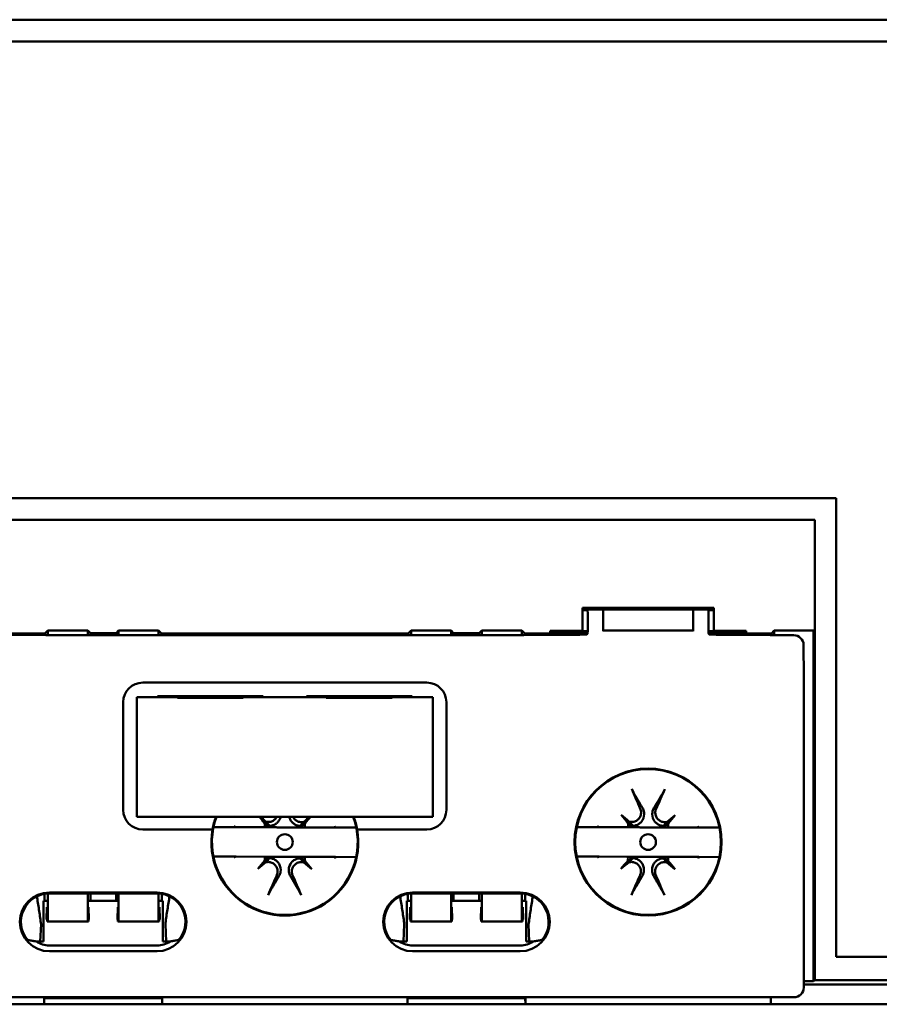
# Model space of a CAD drawing. Header units: millimetres. Extents: x 71 to 288, y 86 to 236.
# Tile 2 of 7: x 93 to 137, y 86 to 136. Entities that reach past the tile are written whole.
import ezdxf

# ---------------------------------------------------------------- set-up
doc = ezdxf.new("R2010")
doc.units = ezdxf.units.MM
doc.layers.add('Arêtes visibles(celduc)', color=7, linetype='Continuous', lineweight=50)

msp = doc.modelspace()

# ---------------------------------------------------------------- linework, layer by layer
at = {"layer": 'Arêtes visibles(celduc)'}
for p, q in [((85.277, 136.462), (157.274, 136.462)), ((85.287, 136.452), (157.263, 136.452)), ((135.659, 135.353), (86.464, 135.353)), ((135.665, 135.348), (86.469, 135.348)), ((135.659, 135.353), (156.086, 135.353)), ((156.081, 135.348), (135.665, 135.348)), ((135.09, 112.029), (86.469, 112.029)), ((86.474, 112.035), (135.095, 112.035)), ((135.095, 112.035), (135.09, 112.029)), ((135.09, 88.626), (135.09, 112.029)), ((135.095, 112.035), (135.095, 88.626)), ((85.277, 110.925), (133.994, 110.925)), ((85.287, 110.936), (133.994, 110.936)), ((133.994, 110.936), (133.994, 105.335)), ((122.137, 106.434), (128.837, 106.434)), ((122.137, 106.434), (122.137, 105.286)), ((122.137, 106.356), (122.334, 106.356)), ((122.137, 106.321), (122.392, 106.321)), ((122.336, 106.434), (122.336, 106.357)), ((122.336, 106.355), (122.336, 106.357)), ((122.387, 106.335), (122.336, 106.355)), ((122.336, 106.355), (123.187, 106.355)), ((123.187, 106.36), (127.787, 106.36)), ((123.187, 105.281), (123.187, 106.36)), ((127.787, 105.281), (127.787, 106.36)), ((127.787, 106.355), (128.637, 106.355)), ((128.581, 106.321), (128.837, 106.321)), ((128.637, 106.355), (128.586, 106.335)), ((128.637, 106.434), (128.637, 106.357)), ((128.637, 106.355), (128.637, 106.357)), ((128.639, 106.356), (128.837, 106.356)), ((128.837, 105.286), (128.837, 106.434)), ((122.409, 105.577), (122.409, 105.835)), ((128.565, 105.835), (128.565, 105.577)), ((91.478, 105.134), (94.687, 105.134)), ((92.972, 105.057), (93.937, 105.057)), ((93.937, 105.057), (94.732, 105.042)), ((94.687, 105.134), (94.831, 105.279)), ((94.687, 105.043), (94.687, 105.134)), ((96.873, 105.279), (94.831, 105.279)), ((94.831, 105.042), (94.831, 105.279)), ((96.873, 105.279), (96.873, 105.042)), ((96.873, 105.279), (97.006, 105.146)), ((98.317, 105.146), (97.006, 105.146)), ((97.006, 105.146), (97.006, 105.042)), ((98.45, 105.279), (98.317, 105.146)), ((98.317, 105.042), (98.317, 105.146)), ((100.492, 105.279), (98.45, 105.279)), ((98.45, 105.042), (98.45, 105.279)), ((100.492, 105.279), (100.637, 105.134)), ((100.492, 105.279), (100.492, 105.042)), ((100.637, 105.134), (100.637, 105.042)), ((113.236, 105.134), (100.637, 105.134)), ((113.236, 105.134), (113.381, 105.279)), ((113.236, 105.042), (113.236, 105.134)), ((115.424, 105.279), (113.381, 105.279)), ((113.381, 105.042), (113.381, 105.279)), ((115.424, 105.279), (115.424, 105.042)), ((115.424, 105.279), (115.556, 105.146)), ((116.867, 105.146), (115.556, 105.146)), ((115.556, 105.146), (115.556, 105.042)), ((117, 105.279), (116.867, 105.146)), ((116.867, 105.042), (116.867, 105.146)), ((119.042, 105.279), (117, 105.279)), ((117, 105.042), (117, 105.279)), ((119.042, 105.279), (119.187, 105.134)), ((119.042, 105.279), (119.042, 105.042)), ((119.141, 105.042), (119.937, 105.057)), ((119.187, 105.134), (119.187, 105.043)), ((122.395, 105.134), (119.187, 105.134)), ((119.937, 105.057), (120.901, 105.057)), ((120.487, 105.267), (122.137, 105.267)), ((120.487, 105.153), (120.487, 105.267)), ((121.087, 105.145), (120.987, 105.145)), ((121.587, 105.244), (121.587, 105.267)), ((121.587, 105.244), (121.587, 105.153)), ((122.403, 105.244), (121.587, 105.244)), ((122.137, 105.267), (122.137, 105.286)), ((123.187, 105.281), (123.187, 105.252)), ((127.787, 105.281), (123.187, 105.281)), ((127.787, 105.252), (127.787, 105.281)), ((129.387, 105.244), (128.57, 105.244)), ((131.786, 105.134), (128.577, 105.134)), ((128.837, 105.286), (128.837, 105.267)), ((128.837, 105.267), (130.487, 105.267)), ((129.387, 105.244), (129.387, 105.267)), ((129.387, 105.153), (129.387, 105.244)), ((129.987, 105.145), (129.887, 105.145)), ((130.073, 105.057), (130.937, 105.057)), ((130.487, 105.267), (130.487, 105.153)), ((130.937, 105.057), (131.72, 105.042)), ((131.929, 105.277), (131.786, 105.134)), ((131.786, 105.134), (131.786, 105.042)), ((133.937, 105.277), (131.929, 105.277)), ((131.929, 105.042), (131.929, 105.277)), ((133.945, 105.286), (133.937, 105.277)), ((133.937, 87.377), (133.937, 105.277)), ((133.994, 105.335), (133.945, 105.286)), ((133.994, 105.335), (133.994, 87.434)), ((133.994, 105.335), (133.994, 105.335)), ((119.141, 105.042), (94.732, 105.042)), ((132.922, 105.042), (131.72, 105.042)), ((133.437, 102.932), (133.426, 104.546)), ((99.687, 102.621), (114.187, 102.621)), ((133.437, 87.056), (133.437, 102.932)), ((98.687, 96.121), (98.687, 101.621)), ((99.387, 101.871), (101.456, 101.871)), ((99.387, 95.771), (99.387, 101.871)), ((100.437, 101.921), (100.437, 101.871)), ((100.437, 101.921), (105.837, 101.921)), ((100.492, 101.921), (100.492, 101.871)), ((100.637, 101.921), (100.637, 101.871)), ((101.456, 101.841), (101.456, 101.871)), ((104.817, 101.841), (101.456, 101.841)), ((104.817, 101.871), (104.817, 101.841)), ((104.817, 101.871), (109.056, 101.871)), ((105.837, 101.871), (105.837, 101.921)), ((108.037, 101.921), (108.037, 101.871)), ((108.037, 101.921), (113.437, 101.921)), ((109.056, 101.841), (109.056, 101.871)), ((112.417, 101.841), (109.056, 101.841)), ((112.417, 101.871), (112.417, 101.841)), ((112.417, 101.871), (114.487, 101.871)), ((113.236, 101.871), (113.236, 101.921)), ((113.381, 101.871), (113.381, 101.921)), ((113.437, 101.871), (113.437, 101.921)), ((114.487, 101.871), (114.487, 95.771)), ((115.187, 101.621), (115.187, 96.121)), ((114.487, 95.771), (99.387, 95.771)), ((105.657, 95.771), (105.853, 95.574)), ((106.158, 95.316), (105.853, 95.574)), ((105.853, 95.574), (106.108, 95.267)), ((108.03, 95.566), (107.722, 95.31)), ((107.772, 95.261), (108.03, 95.566)), ((108.237, 95.771), (108.03, 95.566)), ((124.113, 95.866), (124.403, 95.574)), ((124.708, 95.316), (124.403, 95.574)), ((124.403, 95.574), (124.658, 95.267)), ((126.58, 95.566), (126.272, 95.31)), ((126.322, 95.261), (126.58, 95.566)), ((126.871, 95.855), (126.58, 95.566)), ((103.239, 95.121), (99.687, 95.121)), ((104.346, 95.241), (103.294, 95.245)), ((104.424, 95.241), (104.45, 95.241)), ((105.91, 95.235), (104.45, 95.241)), ((109.43, 95.222), (107.97, 95.228)), ((109.43, 95.222), (109.456, 95.222)), ((110.584, 95.218), (109.533, 95.222)), ((114.187, 95.121), (110.634, 95.121)), ((122.896, 95.241), (121.844, 95.245)), ((122.974, 95.241), (123, 95.241)), ((124.46, 95.235), (123, 95.241)), ((127.98, 95.222), (126.52, 95.228)), ((127.98, 95.222), (128.006, 95.222)), ((129.134, 95.218), (128.083, 95.222)), ((103.288, 93.745), (104.34, 93.741)), ((104.444, 93.741), (104.418, 93.741)), ((104.444, 93.741), (105.904, 93.735)), ((106.102, 93.702), (105.844, 93.397)), ((105.844, 93.397), (106.151, 93.653)), ((107.716, 93.647), (108.021, 93.389)), ((108.021, 93.389), (107.766, 93.696)), ((107.964, 93.728), (109.424, 93.722)), ((109.45, 93.722), (109.424, 93.722)), ((109.528, 93.722), (110.579, 93.718)), ((121.838, 93.745), (122.89, 93.741)), ((122.994, 93.741), (122.968, 93.741)), ((122.994, 93.741), (124.454, 93.735)), ((124.652, 93.702), (124.394, 93.397)), ((124.394, 93.397), (124.701, 93.653)), ((126.266, 93.647), (126.571, 93.389)), ((126.571, 93.389), (126.316, 93.696)), ((126.514, 93.728), (127.974, 93.722)), ((128, 93.722), (127.974, 93.722)), ((128.078, 93.722), (129.129, 93.718)), ((105.553, 93.107), (105.844, 93.397)), ((108.311, 93.097), (108.021, 93.389)), ((124.103, 93.107), (124.394, 93.397)), ((126.861, 93.097), (126.571, 93.389)), ((94.287, 91.714), (94.287, 91.629)), ((94.612, 89.408), (94.612, 91.483)), ((94.612, 91.483), (94.762, 91.483)), ((94.66, 91.483), (94.66, 91.834)), ((94.831, 90.42), (94.831, 91.854)), ((94.912, 91.91), (100.412, 91.91)), ((100.412, 91.856), (94.912, 91.856)), ((96.873, 91.856), (96.873, 90.42)), ((96.943, 91.483), (98.38, 91.483)), ((97.006, 91.856), (97.006, 91.483)), ((98.317, 91.483), (98.317, 91.856)), ((98.45, 90.42), (98.45, 91.856)), ((100.492, 91.854), (100.492, 90.42)), ((100.561, 91.483), (100.712, 91.483)), ((100.663, 91.834), (100.663, 91.483)), ((100.712, 91.483), (100.712, 89.408)), ((101.037, 91.629), (101.037, 91.714)), ((112.837, 91.714), (112.837, 91.629)), ((113.162, 91.483), (113.162, 89.408)), ((113.312, 91.483), (113.162, 91.483)), ((113.21, 91.483), (113.21, 91.834)), ((113.381, 90.42), (113.381, 91.854)), ((113.462, 91.91), (118.962, 91.91)), ((118.962, 91.856), (113.462, 91.856)), ((115.424, 91.856), (115.424, 90.42)), ((116.93, 91.483), (115.493, 91.483)), ((115.556, 91.856), (115.556, 91.483)), ((116.867, 91.483), (116.867, 91.856)), ((117, 90.42), (117, 91.856)), ((119.042, 91.854), (119.042, 90.42)), ((119.262, 91.483), (119.111, 91.483)), ((119.213, 91.834), (119.213, 91.483)), ((119.262, 89.408), (119.262, 91.483)), ((119.587, 91.629), (119.587, 91.714)), ((94.772, 90.522), (94.788, 91.163)), ((94.788, 91.163), (94.797, 90.42)), ((94.798, 90.42), (94.81, 90.992)), ((94.81, 90.992), (94.818, 90.42)), ((96.886, 90.42), (96.894, 90.992)), ((96.894, 90.992), (96.907, 90.42)), ((96.908, 90.42), (96.916, 91.163)), ((96.916, 91.163), (96.933, 90.522)), ((98.39, 90.522), (98.407, 91.163)), ((98.407, 91.163), (98.415, 90.42)), ((98.416, 90.42), (98.429, 90.992)), ((98.429, 90.992), (98.437, 90.42)), ((100.505, 90.42), (100.513, 90.992)), ((100.513, 90.992), (100.525, 90.42)), ((100.526, 90.42), (100.535, 91.163)), ((100.535, 91.163), (100.552, 90.522)), ((113.322, 90.522), (113.338, 91.163)), ((113.338, 91.163), (113.347, 90.42)), ((113.348, 90.42), (113.36, 90.992)), ((113.36, 90.992), (113.368, 90.42)), ((115.437, 90.42), (115.445, 90.992)), ((115.445, 90.992), (115.457, 90.42)), ((115.458, 90.42), (115.466, 91.163)), ((115.466, 91.163), (115.483, 90.522)), ((116.94, 90.522), (116.957, 91.163)), ((116.957, 91.163), (116.965, 90.42)), ((116.966, 90.42), (116.979, 90.992)), ((116.979, 90.992), (116.987, 90.42)), ((119.055, 90.42), (119.063, 90.992)), ((119.063, 90.992), (119.076, 90.42)), ((119.076, 90.42), (119.085, 91.163)), ((119.085, 91.163), (119.102, 90.522)), ((94.488, 90.283), (94.452, 89.408)), ((94.797, 90.42), (94.798, 90.42)), ((94.818, 90.42), (94.798, 90.42)), ((94.818, 90.42), (94.831, 90.42)), ((94.831, 90.42), (96.873, 90.42)), ((96.873, 90.42), (96.886, 90.42)), ((96.907, 90.42), (96.886, 90.42)), ((96.907, 90.42), (96.908, 90.42)), ((98.415, 90.42), (98.416, 90.42)), ((98.437, 90.42), (98.416, 90.42)), ((98.437, 90.42), (98.45, 90.42)), ((98.45, 90.42), (100.492, 90.42)), ((100.492, 90.42), (100.505, 90.42)), ((100.525, 90.42), (100.505, 90.42)), ((100.525, 90.42), (100.526, 90.42)), ((100.872, 89.408), (100.836, 90.283)), ((113.038, 90.283), (113.002, 89.408)), ((113.347, 90.42), (113.348, 90.42)), ((113.368, 90.42), (113.348, 90.42)), ((113.368, 90.42), (113.381, 90.42)), ((113.381, 90.42), (115.424, 90.42)), ((115.424, 90.42), (115.437, 90.42)), ((115.457, 90.42), (115.437, 90.42)), ((115.457, 90.42), (115.458, 90.42)), ((116.965, 90.42), (116.966, 90.42)), ((116.987, 90.42), (116.966, 90.42)), ((116.987, 90.42), (117, 90.42)), ((117, 90.42), (119.042, 90.42)), ((119.042, 90.42), (119.055, 90.42)), ((119.076, 90.42), (119.055, 90.42)), ((119.076, 90.42), (119.076, 90.42)), ((119.422, 89.408), (119.386, 90.283)), ((94.249, 89.408), (94.612, 89.408)), ((100.412, 89.203), (94.912, 89.203)), ((100.712, 89.408), (101.074, 89.408)), ((112.799, 89.408), (113.162, 89.408)), ((113.462, 89.203), (118.962, 89.203)), ((119.262, 89.408), (119.624, 89.408)), ((100.412, 88.906), (94.912, 88.906)), ((118.962, 88.906), (113.462, 88.906)), ((160.954, 88.626), (135.09, 88.626)), ((133.437, 87.377), (133.937, 87.377)), ((163.488, 87.216), (133.437, 87.216)), ((133.937, 87.377), (133.994, 87.434)), ((133.994, 87.434), (162.141, 87.434)), ((82.437, 86.556), (131.436, 86.556)), ((94.652, 86.556), (94.652, 86.498)), ((94.652, 86.199), (94.652, 86.498)), ((94.652, 86.498), (94.657, 86.496)), ((94.657, 86.504), (94.709, 86.556)), ((100.666, 86.504), (94.657, 86.504)), ((94.657, 86.504), (94.657, 86.496)), ((96.995, 86.556), (97.006, 86.546)), ((97.006, 86.556), (97.006, 86.546)), ((97.006, 86.546), (98.317, 86.546)), ((98.317, 86.546), (98.327, 86.556)), ((98.317, 86.546), (98.317, 86.556)), ((100.614, 86.556), (100.666, 86.504)), ((100.672, 86.199), (100.666, 86.504)), ((100.672, 86.199), (100.672, 86.556)), ((113.202, 86.556), (113.202, 86.199)), ((113.207, 86.504), (113.202, 86.199)), ((113.207, 86.504), (113.259, 86.556)), ((119.217, 86.504), (113.207, 86.504)), ((115.546, 86.556), (115.556, 86.546)), ((115.556, 86.556), (115.556, 86.546)), ((115.556, 86.546), (116.867, 86.546)), ((116.867, 86.546), (116.877, 86.556)), ((116.867, 86.546), (116.867, 86.556)), ((119.164, 86.556), (119.217, 86.504)), ((119.222, 86.199), (119.217, 86.504)), ((119.222, 86.199), (119.222, 86.556)), ((131.436, 86.556), (132.937, 86.556)), ((131.436, 86.556), (131.436, 86.556)), ((131.436, 86.556), (131.436, 86.556)), ((131.751, 86.556), (131.751, 86.199)), ((131.758, 86.556), (131.751, 86.199)), ((94.652, 86.199), (80.071, 86.199)), ((100.672, 86.199), (94.652, 86.199)), ((100.672, 86.199), (113.202, 86.199)), ((113.202, 86.199), (119.222, 86.199)), ((119.222, 86.199), (131.751, 86.199)), ((131.751, 86.199), (162.48, 86.199))]:
    msp.add_line(p, q, dxfattribs=at)
for centre, radius in [((125.487, 94.48), 3.753), ((125.487, 94.48), 3.722), ((106.937, 94.481), 0.402), ((125.487, 94.481), 0.402)]:
    msp.add_circle(centre, radius, dxfattribs=at)
for centre, radius, start, end in [((99.687, 101.621), 1, 90, 180), ((114.187, 101.621), 1, 0, 90), ((99.687, 96.121), 1, 180, 270), ((114.187, 96.121), 1, 270, 0), ((106.937, 94.48), 3.722, 159.694, 20.306), ((106.937, 94.48), 3.749, 159.8469, 170.1457), ((106.937, 94.48), 3.749, 9.8543, 20.1531), ((106.937, 94.48), 3.753, 170.1568, 9.8432), ((106.937, 94.481), 2.7, 162.7827, 163.6559), ((105.447, 95.326), 0.664, 354.9115, 358.9655), ((106.104, 95.978), 0.664, 270.6016, 274.6555), ((107.781, 95.971), 0.664, 264.9115, 268.9655), ((108.433, 95.315), 0.664, 180.6016, 184.6555), ((106.937, 94.481), 2.7, 15.9112, 16.7843), ((125.487, 94.481), 2.7, 162.7827, 163.6559), ((123.997, 95.326), 0.664, 354.9115, 358.9655), ((124.654, 95.978), 0.664, 270.6016, 274.6555), ((126.331, 95.971), 0.664, 264.9115, 268.9655), ((126.983, 95.315), 0.664, 180.6016, 184.6555), ((125.487, 94.481), 2.7, 15.9112, 16.7843), ((106.937, 94.481), 2.7, 195.9112, 196.7843), ((105.44, 93.648), 0.664, 0.6016, 4.6555), ((106.092, 92.991), 0.664, 84.9115, 88.9655), ((107.77, 92.985), 0.664, 90.6016, 94.6555), ((108.427, 93.637), 0.664, 174.9115, 178.9655), ((106.937, 94.481), 2.7, 342.7827, 343.6559), ((125.487, 94.481), 2.7, 195.9112, 196.7843), ((123.99, 93.648), 0.664, 0.6016, 4.6555), ((124.642, 92.991), 0.664, 84.9115, 88.9655), ((126.32, 92.985), 0.664, 90.6016, 94.6555), ((126.977, 93.637), 0.664, 174.9115, 178.9655), ((125.487, 94.481), 2.7, 342.7827, 343.6559), ((94.912, 90.408), 1.502, 90, 270), ((94.912, 90.408), 1.448, 90, 219.3215), ((100.412, 90.408), 1.502, 270, 90), ((100.412, 90.408), 1.448, 320.6785, 90), ((113.462, 90.408), 1.502, 90, 270), ((113.462, 90.408), 1.448, 90, 219.3215), ((118.962, 90.408), 1.502, 270, 90), ((118.962, 90.408), 1.448, 320.6785, 90)]:
    msp.add_arc(centre, radius, start, end, dxfattribs=at)
for centre, major_axis, ratio, start_param, end_param in [((122.334, 107.856), (0, -1.5), 0.043661, 5.959929, 6.309949), ((122.387, 105.835), (0, 0.5), 0.043661, 4.712389, 6.265732), ((128.587, 105.835), (0, 0.5), 0.043661, 0.017453, 1.570796), ((128.639, 107.856), (0, -1.5), 0.043661, 6.256422, 6.606441), ((122.387, 105.577), (0, 0.5), 0.043661, 3.787321, 4.712389), ((128.587, 105.577), (0, 0.5), 0.043661, 1.570796, 2.528253), ((120.987, 105.153), (0.5, 0), 0.017455, 3.141593, 4.712389), ((120.901, 105.083), (1.5, 0), 0.017455, 4.712389, 6.042472), ((121.087, 105.153), (0.5, 0), 0.017455, 4.712389, 6.283185), ((130.073, 105.083), (-1.5, 0), 0.017455, 0.231738, 1.570796), ((129.887, 105.153), (0.5, 0), 0.017455, 3.141593, 4.712389), ((129.987, 105.153), (0.5, 0), 0.017455, 4.712389, 6.283185), ((132.925, 104.545), (-0.465, 0.186), 0.990501, 3.524924, 5.095416), ((126.403, 94.904), (3.245, -7.028), 0.087156, 4.341042, 4.489927), ((124.574, 94.911), (3.298, 7.003), 0.087156, 4.934851, 5.083736), ((106.908, 94.457), (-4.995, 5.999), 0.017452, 1.33544, 1.389373), ((106.961, 94.51), (5.961, -5.041), 0.017452, 1.752219, 1.802915), ((106.913, 94.511), (5.999, 4.995), 0.017452, 1.336699, 1.389373), ((106.966, 94.457), (-5.041, -5.961), 0.017452, 1.752219, 1.807842), ((125.458, 94.457), (-4.995, 5.999), 0.017452, 1.319264, 1.389373), ((125.511, 94.51), (5.961, -5.041), 0.017452, 1.752219, 1.822329), ((125.463, 94.511), (5.999, 4.995), 0.017452, 1.319264, 1.389373), ((125.516, 94.457), (-5.041, -5.961), 0.017452, 1.752219, 1.822329), ((106.507, 93.569), (-7.003, 3.298), 0.087156, 5.051321, 5.06506), ((107.36, 93.565), (-7.028, -3.245), 0.087156, 4.359718, 4.373457), ((125.057, 93.569), (-7.003, 3.298), 0.087156, 5.051321, 5.06506), ((125.91, 93.565), (-7.028, -3.245), 0.087156, 4.359718, 4.373457), ((106.514, 95.397), (7.028, 3.245), 0.087156, 4.359718, 4.373457), ((106.908, 94.506), (5.041, 5.961), 0.017452, 1.752219, 1.822329), ((106.966, 94.506), (4.995, -5.999), 0.017452, 1.319264, 1.389373), ((107.367, 95.394), (7.003, -3.298), 0.087156, 5.051321, 5.06506), ((125.064, 95.397), (7.028, 3.245), 0.087156, 4.359718, 4.373457), ((125.458, 94.506), (5.041, 5.961), 0.017452, 1.752219, 1.822329), ((125.516, 94.506), (4.995, -5.999), 0.017452, 1.319264, 1.389373), ((125.917, 95.394), (7.003, -3.298), 0.087156, 5.051321, 5.06506), ((106.961, 94.452), (-5.999, -4.995), 0.017452, 1.319264, 1.389373), ((106.912, 94.452), (-5.961, 5.041), 0.017452, 1.752219, 1.822329), ((125.511, 94.452), (-5.999, -4.995), 0.017452, 1.319264, 1.389373), ((125.462, 94.452), (-5.961, 5.041), 0.017452, 1.752219, 1.822329), ((107.85, 94.052), (-3.298, -7.003), 0.087156, 4.934851, 5.083736), ((106.021, 94.059), (-3.245, 7.028), 0.087156, 4.341042, 4.489927), ((126.4, 94.052), (-3.298, -7.003), 0.087156, 4.934851, 5.083736), ((124.571, 94.059), (-3.245, 7.028), 0.087156, 4.341042, 4.489927), ((94.912, 90.373), (0, -1.17), 0.999542, 5.681483, 6.283185), ((100.412, 90.373), (0, 1.17), 0.999542, 3.141593, 3.743295), ((113.462, 90.373), (0, 1.17), 0.999542, 2.53989, 3.141593), ((118.962, 90.373), (0, -1.17), 0.999542, 0, 0.601702), ((132.937, 87.056), (0.354, -0.354), 0.999695, 5.497939, 7.068431)]:
    msp.add_ellipse(centre, major_axis=major_axis, ratio=ratio, start_param=start_param, end_param=end_param, dxfattribs=at)
for points, knots in [([(122.358, 105.077), (122.373, 105.078), (122.384, 105.09), (122.396, 105.131), (122.398, 105.152), (122.4, 105.177)], [0.07992139, 0.07992139, 0.07992139, 0.07992139, 0.09806436, 0.09806436, 0.11025738, 0.11025738, 0.11025738, 0.11025738]), ([(128.574, 105.168), (128.575, 105.147), (128.578, 105.129), (128.588, 105.09), (128.599, 105.078), (128.613, 105.077)], [0.04608826, 0.04608826, 0.04608826, 0.04608826, 0.05670697, 0.05670697, 0.07483386, 0.07483386, 0.07483386, 0.07483386]), ([(124.755, 96.985), (124.753, 96.989), (124.751, 96.992), (124.74, 97.011), (124.728, 97.034), (124.707, 97.075), (124.695, 97.101), (124.674, 97.145), (124.663, 97.17), (124.655, 97.191)], [0.07291688, 0.07291688, 0.07291688, 0.07291688, 0.07460365, 0.07460365, 0.08213212, 0.08213212, 0.08962691, 0.08962691, 0.09666122, 0.09666122, 0.09666122, 0.09666122]), ([(126.34, 97.185), (126.331, 97.164), (126.32, 97.139), (126.299, 97.095), (126.286, 97.069), (126.265, 97.028), (126.253, 97.006), (126.242, 96.987), (126.24, 96.983), (126.238, 96.98)], [0.02266888, 0.02266888, 0.02266888, 0.02266888, 0.02970319, 0.02970319, 0.03719798, 0.03719798, 0.04472645, 0.04472645, 0.04641322, 0.04641322, 0.04641322, 0.04641322]), ([(125.09, 96.179), (125.113, 96.125), (125.128, 96.062), (125.131, 95.935), (125.12, 95.87), (125.077, 95.759), (125.044, 95.704), (124.958, 95.612), (124.905, 95.575), (124.797, 95.525), (124.735, 95.509), (124.621, 95.503), (124.569, 95.509), (124.522, 95.522)], [0, 0, 0, 0, 0.0182786, 0.0182786, 0.0365572, 0.0365572, 0.0543994, 0.0543994, 0.0722416, 0.0722416, 0.0901425, 0.0901425, 0.104614, 0.104614, 0.104614, 0.104614]), ([(125.2, 96.23), (125.244, 96.155), (125.27, 96.075), (125.297, 95.876), (125.276, 95.728), (125.182, 95.565), (125.153, 95.524), (125.097, 95.467), (125.077, 95.449), (125.032, 95.415), (125.009, 95.399), (124.959, 95.371), (124.933, 95.359), (124.881, 95.34), (124.854, 95.332), (124.776, 95.315), (124.726, 95.311), (124.676, 95.313), (124.668, 95.313), (124.661, 95.314)], [0.2530458, 0.2530458, 0.2530458, 0.2530458, 0.2894263, 0.2894263, 0.346773, 0.346773, 0.3638472, 0.3638472, 0.3723843, 0.3723843, 0.3809214, 0.3809214, 0.3894584, 0.3894584, 0.3979955, 0.3979955, 0.4150697, 0.4150697, 0.4180183, 0.4180183, 0.4180183, 0.4180183]), ([(126.319, 95.307), (126.312, 95.307), (126.304, 95.307), (126.254, 95.306), (126.204, 95.309), (126.126, 95.327), (126.1, 95.335), (126.047, 95.355), (126.022, 95.367), (125.972, 95.395), (125.948, 95.411), (125.904, 95.446), (125.884, 95.464), (125.829, 95.522), (125.8, 95.563), (125.707, 95.727), (125.687, 95.874), (125.705, 95.996), (125.716, 96.073), (125.743, 96.153), (125.787, 96.228)], [-0.128592, -0.128592, -0.128592, -0.128592, -0.1256434, -0.1256434, -0.1085693, -0.1085693, -0.1000322, -0.1000322, -0.0914951, -0.0914951, -0.082958, -0.082958, -0.0744209, -0.0744209, -0.0573468, -0.0573468, 0, 0, 0, 0.0363804, 0.0363804, 0.0363804, 0.0363804]), ([(126.459, 95.515), (126.416, 95.503), (126.371, 95.498), (126.269, 95.5), (126.206, 95.512), (126.091, 95.561), (126.038, 95.598), (125.954, 95.681), (125.918, 95.734), (125.869, 95.85), (125.856, 95.913), (125.854, 96.032), (125.865, 96.097), (125.892, 96.163), (125.894, 96.17), (125.897, 96.176)], [0.0235339, 0.0235339, 0.0235339, 0.0235339, 0.0364978, 0.0364978, 0.0541969, 0.0541969, 0.071896, 0.071896, 0.0897944, 0.0897944, 0.1076929, 0.1076929, 0.1262755, 0.1262755, 0.1283012, 0.1283012, 0.1283012, 0.1283012]), ([(106.529, 95.771), (106.509, 95.731), (106.483, 95.692), (106.408, 95.612), (106.355, 95.575), (106.247, 95.525), (106.185, 95.509), (106.071, 95.503), (106.019, 95.509), (105.972, 95.522)], [0.04121544, 0.04121544, 0.04121544, 0.04121544, 0.05439942, 0.05439942, 0.07224162, 0.07224162, 0.09014245, 0.09014245, 0.10461396, 0.10461396, 0.10461396, 0.10461396]), ([(106.719, 95.772), (106.706, 95.714), (106.685, 95.656), (106.632, 95.565), (106.603, 95.524), (106.547, 95.467), (106.527, 95.449), (106.482, 95.415), (106.459, 95.399), (106.409, 95.371), (106.383, 95.359), (106.331, 95.34), (106.304, 95.332), (106.226, 95.315), (106.176, 95.311), (106.126, 95.313), (106.118, 95.313), (106.111, 95.314)], [0.32228868, 0.32228868, 0.32228868, 0.32228868, 0.34677303, 0.34677303, 0.36384719, 0.36384719, 0.37238427, 0.37238427, 0.38092135, 0.38092135, 0.38945844, 0.38945844, 0.39799552, 0.39799552, 0.41506968, 0.41506968, 0.41801827, 0.41801827, 0.41801827, 0.41801827]), ([(107.769, 95.307), (107.762, 95.307), (107.754, 95.307), (107.704, 95.306), (107.654, 95.309), (107.576, 95.327), (107.55, 95.335), (107.497, 95.355), (107.472, 95.367), (107.422, 95.395), (107.398, 95.411), (107.354, 95.446), (107.334, 95.464), (107.279, 95.522), (107.25, 95.563), (107.198, 95.655), (107.176, 95.713), (107.164, 95.772)], [-0.12859201, -0.12859201, -0.12859201, -0.12859201, -0.12564342, -0.12564342, -0.10856925, -0.10856925, -0.10003217, -0.10003217, -0.09149509, -0.09149509, -0.08295801, -0.08295801, -0.07442093, -0.07442093, -0.05734677, -0.05734677, -0.03262646, -0.03262646, -0.03262646, -0.03262646]), ([(107.909, 95.515), (107.866, 95.503), (107.821, 95.498), (107.719, 95.5), (107.656, 95.512), (107.541, 95.561), (107.488, 95.598), (107.409, 95.676), (107.377, 95.722), (107.353, 95.771)], [0.02353391, 0.02353391, 0.02353391, 0.02353391, 0.03649776, 0.03649776, 0.05419687, 0.05419687, 0.07189599, 0.07189599, 0.08761913, 0.08761913, 0.08761913, 0.08761913]), ([(105.903, 95.454), (105.915, 95.41), (105.92, 95.365), (105.919, 95.294), (105.916, 95.265), (105.91, 95.235)], [0.02353391, 0.02353391, 0.02353391, 0.02353391, 0.03649776, 0.03649776, 0.0450516, 0.0450516, 0.0450516, 0.0450516]), ([(106.111, 95.314), (106.111, 95.306), (106.112, 95.299), (106.112, 95.273), (106.112, 95.254), (106.11, 95.235)], [-0.12859201, -0.12859201, -0.12859201, -0.12859201, -0.12564342, -0.12564342, -0.11857232, -0.11857232, -0.11857232, -0.11857232]), ([(107.769, 95.228), (107.768, 95.248), (107.768, 95.267), (107.768, 95.293), (107.769, 95.3), (107.769, 95.307)], [0.40799858, 0.40799858, 0.40799858, 0.40799858, 0.41506968, 0.41506968, 0.41801827, 0.41801827, 0.41801827, 0.41801827]), ([(107.97, 95.228), (107.965, 95.25), (107.962, 95.273), (107.959, 95.347), (107.965, 95.399), (107.978, 95.446)], [0.08353321, 0.08353321, 0.08353321, 0.08353321, 0.09002475, 0.09002475, 0.10460879, 0.10460879, 0.10460879, 0.10460879]), ([(124.453, 95.454), (124.465, 95.41), (124.47, 95.365), (124.469, 95.294), (124.466, 95.265), (124.46, 95.235)], [0.02353391, 0.02353391, 0.02353391, 0.02353391, 0.03649776, 0.03649776, 0.0450516, 0.0450516, 0.0450516, 0.0450516]), ([(124.661, 95.314), (124.661, 95.306), (124.662, 95.299), (124.662, 95.273), (124.662, 95.254), (124.66, 95.235)], [-0.12859201, -0.12859201, -0.12859201, -0.12859201, -0.12564342, -0.12564342, -0.11857232, -0.11857232, -0.11857232, -0.11857232]), ([(126.319, 95.228), (126.318, 95.248), (126.318, 95.267), (126.318, 95.293), (126.319, 95.3), (126.319, 95.307)], [0.40799858, 0.40799858, 0.40799858, 0.40799858, 0.41506968, 0.41506968, 0.41801827, 0.41801827, 0.41801827, 0.41801827]), ([(126.52, 95.228), (126.515, 95.25), (126.512, 95.273), (126.509, 95.347), (126.515, 95.399), (126.528, 95.446)], [0.08353321, 0.08353321, 0.08353321, 0.08353321, 0.09002475, 0.09002475, 0.10460879, 0.10460879, 0.10460879, 0.10460879]), ([(105.904, 93.735), (105.909, 93.713), (105.911, 93.69), (105.915, 93.616), (105.909, 93.564), (105.896, 93.517)], [0.08353313, 0.08353313, 0.08353313, 0.08353313, 0.09002467, 0.09002467, 0.10460871, 0.10460871, 0.10460871, 0.10460871]), ([(106.105, 93.735), (106.106, 93.715), (106.106, 93.696), (106.105, 93.67), (106.105, 93.663), (106.105, 93.655)], [0.40799858, 0.40799858, 0.40799858, 0.40799858, 0.41506968, 0.41506968, 0.41801827, 0.41801827, 0.41801827, 0.41801827]), ([(106.105, 93.655), (106.112, 93.656), (106.119, 93.656), (106.17, 93.657), (106.22, 93.654), (106.298, 93.636), (106.324, 93.628), (106.376, 93.608), (106.402, 93.596), (106.452, 93.568), (106.475, 93.552), (106.519, 93.517), (106.54, 93.499), (106.595, 93.441), (106.624, 93.4), (106.717, 93.236), (106.736, 93.089), (106.719, 92.967), (106.708, 92.89), (106.681, 92.809), (106.637, 92.735)], [-0.128592, -0.128592, -0.128592, -0.128592, -0.1256434, -0.1256434, -0.1085693, -0.1085693, -0.1000322, -0.1000322, -0.0914951, -0.0914951, -0.082958, -0.082958, -0.0744209, -0.0744209, -0.0573468, -0.0573468, 0, 0, 0, 0.0363804, 0.0363804, 0.0363804, 0.0363804]), ([(107.224, 92.733), (107.18, 92.807), (107.154, 92.888), (107.127, 93.087), (107.147, 93.235), (107.242, 93.398), (107.271, 93.439), (107.327, 93.496), (107.347, 93.514), (107.391, 93.548), (107.415, 93.564), (107.465, 93.592), (107.491, 93.604), (107.543, 93.623), (107.57, 93.631), (107.647, 93.648), (107.697, 93.652), (107.748, 93.65), (107.756, 93.65), (107.763, 93.649)], [0.2530458, 0.2530458, 0.2530458, 0.2530458, 0.2894263, 0.2894263, 0.346773, 0.346773, 0.3638472, 0.3638472, 0.3723843, 0.3723843, 0.3809214, 0.3809214, 0.3894584, 0.3894584, 0.3979955, 0.3979955, 0.4150697, 0.4150697, 0.4180183, 0.4180183, 0.4180183, 0.4180183]), ([(107.763, 93.649), (107.763, 93.657), (107.762, 93.664), (107.762, 93.689), (107.762, 93.708), (107.763, 93.728)], [-0.12859201, -0.12859201, -0.12859201, -0.12859201, -0.12564342, -0.12564342, -0.11857232, -0.11857232, -0.11857232, -0.11857232]), ([(107.97, 93.509), (107.959, 93.553), (107.954, 93.598), (107.955, 93.669), (107.958, 93.698), (107.964, 93.728)], [0.02353391, 0.02353391, 0.02353391, 0.02353391, 0.03649776, 0.03649776, 0.0450516, 0.0450516, 0.0450516, 0.0450516]), ([(124.454, 93.735), (124.459, 93.713), (124.461, 93.69), (124.465, 93.616), (124.459, 93.564), (124.446, 93.517)], [0.08353313, 0.08353313, 0.08353313, 0.08353313, 0.09002467, 0.09002467, 0.10460871, 0.10460871, 0.10460871, 0.10460871]), ([(124.655, 93.735), (124.656, 93.715), (124.656, 93.696), (124.655, 93.67), (124.655, 93.663), (124.655, 93.655)], [0.40799858, 0.40799858, 0.40799858, 0.40799858, 0.41506968, 0.41506968, 0.41801827, 0.41801827, 0.41801827, 0.41801827]), ([(124.655, 93.655), (124.662, 93.656), (124.669, 93.656), (124.72, 93.657), (124.77, 93.654), (124.848, 93.636), (124.874, 93.628), (124.926, 93.608), (124.952, 93.596), (125.002, 93.568), (125.025, 93.552), (125.069, 93.517), (125.09, 93.499), (125.145, 93.441), (125.174, 93.4), (125.267, 93.236), (125.286, 93.089), (125.269, 92.967), (125.258, 92.89), (125.231, 92.809), (125.187, 92.735)], [-0.128592, -0.128592, -0.128592, -0.128592, -0.1256434, -0.1256434, -0.1085693, -0.1085693, -0.1000322, -0.1000322, -0.0914951, -0.0914951, -0.082958, -0.082958, -0.0744209, -0.0744209, -0.0573468, -0.0573468, 0, 0, 0, 0.0363804, 0.0363804, 0.0363804, 0.0363804]), ([(125.774, 92.733), (125.73, 92.807), (125.704, 92.888), (125.677, 93.087), (125.697, 93.235), (125.792, 93.398), (125.821, 93.439), (125.877, 93.496), (125.897, 93.514), (125.941, 93.548), (125.965, 93.564), (126.015, 93.592), (126.041, 93.604), (126.093, 93.623), (126.12, 93.631), (126.197, 93.648), (126.247, 93.652), (126.298, 93.65), (126.306, 93.65), (126.313, 93.649)], [0.2530458, 0.2530458, 0.2530458, 0.2530458, 0.2894263, 0.2894263, 0.346773, 0.346773, 0.3638472, 0.3638472, 0.3723843, 0.3723843, 0.3809214, 0.3809214, 0.3894584, 0.3894584, 0.3979955, 0.3979955, 0.4150697, 0.4150697, 0.4180183, 0.4180183, 0.4180183, 0.4180183]), ([(126.313, 93.649), (126.313, 93.657), (126.312, 93.664), (126.312, 93.689), (126.312, 93.708), (126.313, 93.728)], [-0.12859201, -0.12859201, -0.12859201, -0.12859201, -0.12564342, -0.12564342, -0.11857232, -0.11857232, -0.11857232, -0.11857232]), ([(126.52, 93.509), (126.509, 93.553), (126.504, 93.598), (126.505, 93.669), (126.508, 93.698), (126.514, 93.728)], [0.02353391, 0.02353391, 0.02353391, 0.02353391, 0.03649776, 0.03649776, 0.0450516, 0.0450516, 0.0450516, 0.0450516]), ([(105.965, 93.448), (106.008, 93.459), (106.053, 93.465), (106.155, 93.463), (106.217, 93.45), (106.333, 93.402), (106.386, 93.365), (106.469, 93.282), (106.506, 93.229), (106.555, 93.113), (106.567, 93.05), (106.57, 92.931), (106.558, 92.866), (106.532, 92.8), (106.53, 92.793), (106.527, 92.787)], [0.0235339, 0.0235339, 0.0235339, 0.0235339, 0.0364978, 0.0364978, 0.0541969, 0.0541969, 0.071896, 0.071896, 0.0897944, 0.0897944, 0.1076929, 0.1076929, 0.1262755, 0.1262755, 0.1283012, 0.1283012, 0.1283012, 0.1283012]), ([(107.334, 92.784), (107.31, 92.839), (107.295, 92.902), (107.293, 93.03), (107.305, 93.094), (107.348, 93.205), (107.381, 93.26), (107.467, 93.351), (107.519, 93.388), (107.627, 93.438), (107.689, 93.454), (107.803, 93.459), (107.854, 93.453), (107.901, 93.441)], [0, 0, 0, 0, 0.0183944, 0.0183944, 0.0367888, 0.0367888, 0.0545153, 0.0545153, 0.0722417, 0.0722417, 0.0901425, 0.0901425, 0.104614, 0.104614, 0.104614, 0.104614]), ([(124.515, 93.448), (124.558, 93.459), (124.603, 93.465), (124.705, 93.463), (124.767, 93.45), (124.883, 93.402), (124.936, 93.365), (125.019, 93.282), (125.056, 93.229), (125.105, 93.113), (125.117, 93.05), (125.12, 92.931), (125.108, 92.866), (125.082, 92.8), (125.08, 92.793), (125.077, 92.787)], [0.0235339, 0.0235339, 0.0235339, 0.0235339, 0.0364978, 0.0364978, 0.0541969, 0.0541969, 0.071896, 0.071896, 0.0897944, 0.0897944, 0.1076929, 0.1076929, 0.1262755, 0.1262755, 0.1283012, 0.1283012, 0.1283012, 0.1283012]), ([(125.884, 92.784), (125.86, 92.839), (125.845, 92.902), (125.843, 93.03), (125.855, 93.094), (125.898, 93.205), (125.931, 93.26), (126.017, 93.351), (126.069, 93.388), (126.177, 93.438), (126.239, 93.454), (126.353, 93.459), (126.404, 93.453), (126.451, 93.441)], [0, 0, 0, 0, 0.0183944, 0.0183944, 0.0367888, 0.0367888, 0.0545153, 0.0545153, 0.0722417, 0.0722417, 0.0901425, 0.0901425, 0.104614, 0.104614, 0.104614, 0.104614]), ([(106.084, 91.778), (106.093, 91.799), (106.104, 91.824), (106.125, 91.867), (106.138, 91.894), (106.159, 91.935), (106.171, 91.957), (106.182, 91.976), (106.184, 91.98), (106.186, 91.983)], [0.02266888, 0.02266888, 0.02266888, 0.02266888, 0.02970319, 0.02970319, 0.03719798, 0.03719798, 0.04472645, 0.04472645, 0.04641322, 0.04641322, 0.04641322, 0.04641322]), ([(124.634, 91.778), (124.643, 91.799), (124.654, 91.824), (124.675, 91.867), (124.688, 91.894), (124.709, 91.935), (124.721, 91.957), (124.732, 91.976), (124.734, 91.98), (124.736, 91.983)], [0.02266888, 0.02266888, 0.02266888, 0.02266888, 0.02970319, 0.02970319, 0.03719798, 0.03719798, 0.04472645, 0.04472645, 0.04641322, 0.04641322, 0.04641322, 0.04641322]), ([(94.488, 90.283), (94.462, 90.5), (94.43, 90.722), (94.361, 91.173), (94.324, 91.4), (94.287, 91.629)], [0, 0, 0, 0, 0.0693092, 0.0693092, 0.1386184, 0.1386184, 0.1386184, 0.1386184]), ([(101.037, 91.629), (101, 91.4), (100.963, 91.173), (100.894, 90.722), (100.862, 90.5), (100.836, 90.283)], [0, 0, 0, 0, 0.0693092, 0.0693092, 0.1386184, 0.1386184, 0.1386184, 0.1386184]), ([(107.669, 91.977), (107.671, 91.974), (107.673, 91.971), (107.684, 91.951), (107.695, 91.929), (107.716, 91.888), (107.729, 91.861), (107.749, 91.817), (107.761, 91.792), (107.769, 91.772)], [0.07291688, 0.07291688, 0.07291688, 0.07291688, 0.07460365, 0.07460365, 0.08213212, 0.08213212, 0.08962691, 0.08962691, 0.09666122, 0.09666122, 0.09666122, 0.09666122]), ([(113.038, 90.283), (113.012, 90.5), (112.98, 90.722), (112.911, 91.173), (112.874, 91.4), (112.837, 91.629)], [0, 0, 0, 0, 0.0693092, 0.0693092, 0.1386184, 0.1386184, 0.1386184, 0.1386184]), ([(119.587, 91.629), (119.55, 91.4), (119.513, 91.173), (119.444, 90.722), (119.412, 90.5), (119.386, 90.283)], [0, 0, 0, 0, 0.0693092, 0.0693092, 0.1386184, 0.1386184, 0.1386184, 0.1386184]), ([(126.219, 91.977), (126.221, 91.974), (126.223, 91.971), (126.234, 91.951), (126.245, 91.929), (126.266, 91.888), (126.279, 91.861), (126.299, 91.817), (126.311, 91.792), (126.319, 91.772)], [0.07291688, 0.07291688, 0.07291688, 0.07291688, 0.07460365, 0.07460365, 0.08213212, 0.08213212, 0.08962691, 0.08962691, 0.09666122, 0.09666122, 0.09666122, 0.09666122])]:
    msp.add_open_spline(points, degree=3, knots=knots, dxfattribs=at)
for points, weights in [([(124.755, 96.985), (125.019, 96.538), (125.2, 96.23)], [1.01538421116, 1.10893241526, 1.16549005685]), ([(125.787, 96.228), (125.97, 96.535), (126.238, 96.98)], [1, 1.02110607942, 1.00339179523]), ([(105.972, 95.522), (106.05, 95.442), (106.158, 95.316)], [1.00209348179, 1.04303208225, 1]), ([(107.722, 95.31), (107.831, 95.435), (107.909, 95.515)], [1, 1.04303914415, 1.00210705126]), ([(124.522, 95.522), (124.6, 95.442), (124.708, 95.316)], [1.00209348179, 1.04303208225, 1]), ([(126.272, 95.31), (126.381, 95.435), (126.459, 95.515)], [1, 1.04303914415, 1.00210705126]), ([(103.243, 95.121), (103.241, 95.121), (103.239, 95.121)], [5.01797282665, 5.01557996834, 5.01318663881]), ([(104.346, 95.241), (104.385, 95.241), (104.424, 95.241)], [1, 1.01111637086, 1.02213768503]), ([(104.424, 95.241), (104.391, 95.26), (104.358, 95.281)], [1.01256977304, 1.00636528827, 1]), ([(106.108, 95.267), (105.983, 95.375), (105.903, 95.454)], [1, 1.04303914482, 1.00210705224]), ([(105.91, 95.235), (105.993, 95.235), (106.11, 95.235)], [1.00012688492, 1.01644563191, 1.00119139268]), ([(106.11, 95.235), (106.94, 95.231), (107.769, 95.228)], [1.8467113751, 2.7532886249, 1.8467113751]), ([(107.769, 95.228), (107.887, 95.228), (107.97, 95.228)], [1.00118641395, 1.01644119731, 1.0001231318]), ([(107.978, 95.446), (107.898, 95.368), (107.772, 95.261)], [1.00209296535, 1.04303181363, 1]), ([(109.522, 95.261), (109.488, 95.241), (109.456, 95.222)], [1, 1.0015039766, 1.00281083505]), ([(109.456, 95.222), (109.494, 95.222), (109.533, 95.222)], [1.02213768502, 1.01111637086, 1]), ([(110.634, 95.121), (110.632, 95.121), (110.63, 95.121)], [5.01318663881, 5.01557996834, 5.01797282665]), ([(122.896, 95.241), (122.935, 95.241), (122.974, 95.241)], [1, 1.01111637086, 1.02213768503]), ([(122.974, 95.241), (122.941, 95.26), (122.908, 95.281)], [1.01256977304, 1.00636528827, 1]), ([(124.658, 95.267), (124.533, 95.375), (124.453, 95.454)], [1, 1.04303914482, 1.00210705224]), ([(124.46, 95.235), (124.543, 95.235), (124.66, 95.235)], [1.00012688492, 1.01644563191, 1.00119139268]), ([(124.66, 95.235), (125.49, 95.231), (126.319, 95.228)], [1.8467113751, 2.7532886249, 1.8467113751]), ([(126.319, 95.228), (126.437, 95.228), (126.52, 95.228)], [1.00118641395, 1.01644119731, 1.0001231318]), ([(126.528, 95.446), (126.448, 95.368), (126.322, 95.261)], [1.00209296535, 1.04303181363, 1]), ([(128.072, 95.261), (128.038, 95.241), (128.006, 95.222)], [1, 1.0015039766, 1.00281083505]), ([(128.006, 95.222), (128.044, 95.222), (128.083, 95.222)], [1.02213768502, 1.01111637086, 1]), ([(104.418, 93.741), (104.38, 93.741), (104.34, 93.741)], [1.02213768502, 1.01111637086, 1]), ([(104.352, 93.702), (104.386, 93.722), (104.418, 93.741)], [1, 1.0015039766, 1.00281083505]), ([(105.896, 93.517), (105.976, 93.595), (106.102, 93.702)], [1.00209348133, 1.04303208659, 1]), ([(106.105, 93.735), (105.987, 93.735), (105.904, 93.735)], [1.00118641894, 1.0164412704, 1.00012326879]), ([(106.151, 93.653), (106.043, 93.528), (105.965, 93.448)], [1, 1.04303914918, 1.0021070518]), ([(107.763, 93.728), (106.934, 93.731), (106.105, 93.735)], [1.8467113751, 2.7532886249, 1.8467113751]), ([(107.901, 93.441), (107.824, 93.521), (107.716, 93.647)], [1.0020930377, 1.04303185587, 1]), ([(107.964, 93.728), (107.881, 93.728), (107.763, 93.728)], [1.00012686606, 1.01644316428, 1.00118654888]), ([(107.766, 93.696), (107.891, 93.587), (107.97, 93.509)], [1, 1.04303914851, 1.00210705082]), ([(109.528, 93.722), (109.488, 93.722), (109.45, 93.722)], [1, 1.01111637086, 1.02213768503]), ([(109.45, 93.722), (109.482, 93.702), (109.516, 93.682)], [1.00281083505, 1.0015039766, 1]), ([(122.968, 93.741), (122.93, 93.741), (122.89, 93.741)], [1.02213768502, 1.01111637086, 1]), ([(122.902, 93.702), (122.936, 93.722), (122.968, 93.741)], [1, 1.0015039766, 1.00281083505]), ([(124.446, 93.517), (124.526, 93.595), (124.652, 93.702)], [1.00209348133, 1.04303208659, 1]), ([(124.655, 93.735), (124.537, 93.735), (124.454, 93.735)], [1.00118641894, 1.0164412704, 1.00012326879]), ([(124.701, 93.653), (124.593, 93.528), (124.515, 93.448)], [1, 1.04303914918, 1.0021070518]), ([(126.313, 93.728), (125.484, 93.731), (124.655, 93.735)], [1.8467113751, 2.7532886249, 1.8467113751]), ([(126.451, 93.441), (126.374, 93.521), (126.266, 93.647)], [1.0020930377, 1.04303185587, 1]), ([(126.514, 93.728), (126.431, 93.728), (126.313, 93.728)], [1.00012686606, 1.01644316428, 1.00118654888]), ([(126.316, 93.696), (126.441, 93.587), (126.52, 93.509)], [1, 1.04303914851, 1.00210705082]), ([(128.078, 93.722), (128.038, 93.722), (128, 93.722)], [1, 1.01111637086, 1.02213768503]), ([(128, 93.722), (128.032, 93.702), (128.066, 93.682)], [1.00281083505, 1.0015039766, 1]), ([(106.637, 92.735), (106.454, 92.428), (106.186, 91.983)], [1, 1.02110607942, 1.00339179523]), ([(107.669, 91.977), (107.404, 92.425), (107.224, 92.733)], [1.00339179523, 1.02110607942, 1]), ([(125.187, 92.735), (125.004, 92.428), (124.736, 91.983)], [1, 1.02110607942, 1.00339179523]), ([(126.219, 91.977), (125.954, 92.425), (125.774, 92.733)], [1.00339179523, 1.02110607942, 1]), ([(93.792, 89.491), (94.036, 89.439), (94.249, 89.408)], [1, 1.01226019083, 1.00698021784]), ([(101.074, 89.408), (101.287, 89.439), (101.531, 89.491)], [1.00698021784, 1.01226019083, 1]), ([(112.342, 89.491), (112.586, 89.439), (112.799, 89.408)], [1, 1.01226019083, 1.00698021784]), ([(119.624, 89.408), (119.837, 89.439), (120.081, 89.491)], [1.00698021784, 1.01226019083, 1])]:
    msp.add_rational_spline(points, weights, degree=2, dxfattribs=at)
for points in [[(106.111, 95.314), (106.111, 95.314), (106.111, 95.314), (106.111, 95.314)], [(107.769, 95.308), (107.769, 95.308), (107.769, 95.308), (107.769, 95.307)], [(124.661, 95.314), (124.661, 95.314), (124.661, 95.314), (124.661, 95.314)], [(126.319, 95.308), (126.319, 95.308), (126.319, 95.308), (126.319, 95.307)], [(106.104, 93.655), (106.104, 93.655), (106.105, 93.655), (106.105, 93.655)], [(107.763, 93.649), (107.763, 93.649), (107.763, 93.649), (107.763, 93.649)], [(124.654, 93.655), (124.654, 93.655), (124.655, 93.655), (124.655, 93.655)], [(126.313, 93.649), (126.313, 93.649), (126.313, 93.649), (126.313, 93.649)]]:
    msp.add_open_spline(points, degree=3, dxfattribs=at)

doc.saveas('drawing.dxf')
